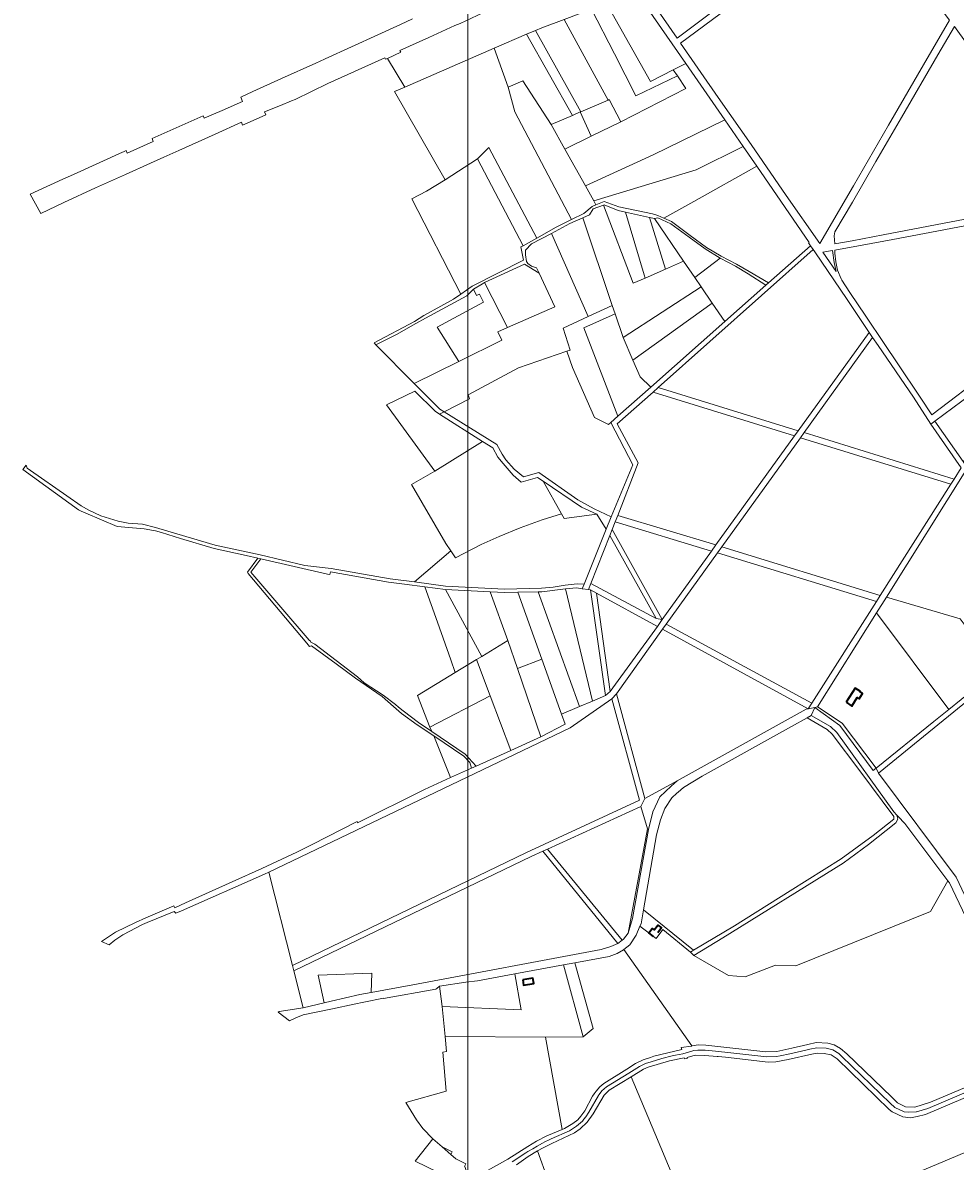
# Model space of a CAD drawing. Header units: metres. Extents: x 152747 to 157233, y 373738 to 378734.
# Tile 20 of 29: x 153014 to 154258, y 375443 to 376961. Entities that reach past the tile are written whole.
import ezdxf
from ezdxf.enums import TextEntityAlignment as Align

# ---------------------------------------------------------------- set-up
doc = ezdxf.new("R2010")
doc.units = ezdxf.units.M
for name, color, linetype, lineweight in [('B-XX-KG-GRENS_PERCEEL-GV', 150, 'Continuous', 18), ('B-XX-KG-GRENS_PERCEEL-S @ 0.001', 150, 'Continuous', 25), ('B-XX-OG-BEBOUWING-G', 7, 'Continuous', 35), ('B-XX-OG-BEBOUWING_HUISNUMMER-T18', 10, 'Continuous', 18), ('B-XX-OG-BEBOUWING_STRAATNAAM-T18', 10, 'Continuous', 18), ('X-XX-AL-DETAIL1-G', 7, 'Continuous', 18)]:
    doc.layers.add(name, color=color, linetype=linetype, lineweight=lineweight)
doc.styles.add('NLCS-ISO', font='NLCS-ISO.ttf', dxfattribs={"height": 1.8})
doc.styles.add('NLCS-ISO-M-T18', font='NLCS-ISO.ttf', dxfattribs={"height": 1.8})

# ---------------------------------------------------------------- blocks, each defined once
blk = doc.blocks.new('SKG-PERCEELNUMMER-SO')
at = {"layer": 'Defpoints'}
blk.add_point((0, 0), dxfattribs=at)
at = {"style": 'NLCS-ISO', "oblique": 10, "flags": 1}
blk.add_attdef('GEMEENTECODE', text='', height=1.8, dxfattribs=at).set_placement((0, 3), align=Align.MIDDLE_RIGHT)
at = {"style": 'NLCS-ISO', "oblique": 10}
blk.add_attdef('PERCEELNUMMER', text='', height=1.8, dxfattribs=at).set_placement((0, 0), align=Align.MIDDLE_CENTER)
at = {"style": 'NLCS-ISO', "oblique": 10, "flags": 1}
blk.add_attdef('SECTIE', text='', height=1.8, dxfattribs=at).set_placement((0, 2), align=Align.MIDDLE_LEFT)

msp = doc.modelspace()

# ---------------------------------------------------------------- linework, layer by layer
at = {"layer": 'B-XX-KG-GRENS_PERCEEL-GV'}
for points in [[(154250.107, 376964.543), (154215.61, 377010.764), (154175.126, 377066.649), (154138.487, 377116.523), (154082.244, 377075.161), (154021.976, 377030.581), (153954.286, 376980.265), (153891.473, 376933.685), (153941.508, 376861.168), (153985.34, 376798.386), (154032.431, 376730.623), (154077.104, 376666.435), (154122.044, 376743.656), (154168.701, 376824.342), (154215.385, 376904.663)], [(153941.508, 376861.168), (153891.473, 376933.685), (153954.286, 376980.265), (154021.976, 377030.581), (154082.244, 377075.161), (154138.487, 377116.523), (154175.126, 377066.649), (154215.61, 377010.764), (154250.107, 376964.543), (154215.385, 376904.663), (154168.701, 376824.342), (154122.044, 376743.656), (154077.104, 376666.435), (154032.431, 376730.623), (153985.34, 376798.386)], [(153806.985, 377055.531), (153843.375, 377003.348), (153886.841, 376940.538), (153949.24, 376986.834), (153910.216, 377039.099), (153873.667, 377089.44), (153829.378, 377066.957)], [(153763.087, 376997.545), (153746.45, 377027.758), (153627.878, 376974.118), (153597.299, 376959.854), (153590.434, 376957.094), (153555.533, 376941.153), (153517.164, 376923.97), (153518.349, 376921.603), (153500.328, 376913.215), (153523.757, 376875.156), (153642.786, 376926.929), (153686.034, 376945.563), (153697.958, 376950.7), (153706.182, 376954.244), (153736.063, 376965.349), (153772.444, 376978.871)], [(153887.124, 376889.965), (153881.733, 376898.085), (153851.409, 376882.695), (153782.495, 377005.276), (153763.087, 376997.545), (153772.444, 376978.871), (153803.11, 376919.428), (153831.928, 376863.443)], [(153736.063, 376965.349), (153794.617, 376857.827), (153795.999, 376858.422), (153811.555, 376828.811), (153898.209, 376873.271), (153887.124, 376889.965), (153831.928, 376863.443), (153803.11, 376919.428), (153772.444, 376978.871)], [(153697.958, 376950.7), (153758.247, 376842.158), (153794.617, 376857.827), (153736.063, 376965.349), (153706.182, 376954.244)], [(153718.609, 376825.082), (153747.306, 376837.445), (153686.034, 376945.563), (153642.786, 376926.929), (153661.448, 376875.155), (153680.949, 376883.359)], [(153757.655, 376841.903), (153758.247, 376842.158), (153697.958, 376950.7), (153686.034, 376945.563), (153747.306, 376837.445)], [(154096.602, 376671.677), (154096.266, 376676.701), (154097.212, 376682.017), (154120.753, 376721.877), (154151.999, 376775.783), (154186.223, 376834.776), (154234.324, 376918.032), (154256.532, 376955.86), (154273.548, 376932.236), (154298.372, 376898.452), (154339.94, 376840.557), (154386.822, 376775.944), (154421.822, 376727.924), (154362.039, 376716.537), (154252.152, 376695.434), (154161.509, 376678.083), (154120.327, 376670.344), (154097.144, 376666.009)], [(154421.822, 376727.924), (154386.822, 376775.944), (154339.94, 376840.557), (154298.372, 376898.452), (154273.548, 376932.236), (154256.532, 376955.86), (154234.324, 376918.032), (154186.223, 376834.776), (154151.999, 376775.783), (154120.753, 376721.877), (154097.212, 376682.017), (154096.266, 376676.701), (154096.602, 376671.677), (154097.144, 376666.009), (154120.327, 376670.344), (154161.509, 376678.083), (154252.152, 376695.434), (154362.039, 376716.537)], [(153746.143, 376698.639), (153670.476, 376842.014), (153661.448, 376875.155), (153642.786, 376926.929), (153523.757, 376875.156), (153509.983, 376869.165), (153577.278, 376751.344), (153620.46, 376779.565), (153635.626, 376794.772), (153699.493, 376673.799), (153725.408, 376688.429)], [(153898.581, 376906.637), (153881.733, 376898.085), (153887.124, 376889.965), (153898.209, 376873.271), (153811.555, 376828.811), (153772.21, 376809.722), (153736.832, 376792.559), (153764.433, 376743.283), (153854.75, 376784.634), (153950.553, 376831.583)], [(153775.596, 376723.353), (153764.433, 376743.283), (153736.832, 376792.559), (153718.609, 376825.082), (153680.949, 376883.359), (153661.448, 376875.155), (153670.476, 376842.014), (153746.143, 376698.639), (153762.208, 376706.55), (153773.378, 376716.09), (153778.504, 376718.162)], [(153772.21, 376809.722), (153811.555, 376828.811), (153795.999, 376858.422), (153794.617, 376857.827), (153758.247, 376842.158), (153757.655, 376841.903)], [(153772.21, 376809.722), (153757.655, 376841.903), (153747.306, 376837.445), (153718.609, 376825.082), (153736.832, 376792.559)], [(153950.553, 376831.583), (153854.75, 376784.634), (153764.433, 376743.283), (153775.596, 376723.353), (153912.092, 376764.754), (153974.962, 376796.041)], [(153681.547, 376663.667), (153699.493, 376673.799), (153635.626, 376794.772), (153620.46, 376779.565)], [(153974.962, 376796.041), (153912.092, 376764.754), (153775.596, 376723.353), (153778.504, 376718.162), (153789.321, 376722.535), (153809.01, 376715.485), (153853.754, 376705.99), (153861.107, 376703.838), (153869.199, 376700.211), (153909.164, 376722.564), (153992.988, 376769.793)], [(153577.278, 376751.344), (153552.626, 376736.552), (153532.752, 376726.188), (153598.502, 376599.237), (153613.595, 376609.801), (153681.689, 376644.365), (153678.484, 376661.919), (153681.547, 376663.667), (153620.46, 376779.565)], [(154008.7, 376614.139), (154064.612, 376663.577), (154062.164, 376667.259), (154062.704, 376667.691), (153992.988, 376769.793), (153909.164, 376722.564), (153869.199, 376700.211), (153879.211, 376695.724), (153904.109, 376677.027), (153925.766, 376661.218), (153945.351, 376649.848), (153965.858, 376639.228), (153982.672, 376629.162)], [(153817.928, 376708.342), (153849.932, 376701.358), (153856.504, 376699.901), (153860.933, 376700.981), (153878.217, 376692.884), (153902.907, 376675.023), (153924.094, 376659.614), (153944.007, 376646.881), (153964.447, 376636.283), (153981.348, 376626.165), (154005.212, 376611.064), (154008.7, 376614.139), (153982.672, 376629.162), (153965.858, 376639.228), (153945.351, 376649.848), (153925.766, 376661.218), (153904.109, 376677.027), (153879.211, 376695.724), (153869.199, 376700.211), (153861.107, 376703.838), (153853.754, 376705.99), (153809.01, 376715.485), (153789.321, 376722.535), (153778.504, 376718.162), (153773.378, 376716.09), (153762.208, 376706.55), (153746.143, 376698.639), (153725.408, 376688.429), (153699.493, 376673.799), (153681.547, 376663.667), (153678.484, 376661.919), (153681.689, 376644.365), (153613.595, 376609.801), (153598.502, 376599.237), (153588.695, 376592.373), (153571.832, 376583.18), (153548.933, 376570.696), (153536.347, 376562.635), (153482.556, 376534.184), (153485.16, 376531.547), (153512.376, 376545.085), (153538.339, 376559.745), (153551.302, 376567.145), (153606.224, 376596.921), (153615.149, 376605.493), (153627.343, 376612.586), (153630.096, 376614.61), (153683.379, 376639.089), (153702.64, 376627.003), (153699.27, 376634.195), (153692.793, 376636.3), (153687.509, 376640.052), (153686.028, 376642.715), (153684.565, 376651.527), (153684.617, 376657.536), (153692.65, 376665.993), (153719.131, 376680.099), (153743.634, 376693.152), (153760.908, 376700.941), (153769.927, 376705.008), (153774.719, 376712.8), (153788.419, 376717.746), (153789.53, 376718.146), (153808.347, 376710.433)], [(153788.419, 376717.746), (153774.719, 376712.8), (153769.927, 376705.008), (153760.908, 376700.941), (153800.326, 376583.8), (153803.963, 376572.991), (153814.696, 376541.08), (153918.805, 376608.75), (153910.343, 376621.13), (153895.301, 376643.137), (153871.263, 376632.545), (153843.985, 376620.524), (153828.138, 376613.541)], [(153817.928, 376708.342), (153808.347, 376710.433), (153789.53, 376718.146), (153788.419, 376717.746), (153828.138, 376613.541), (153843.985, 376620.524), (153842.689, 376624.894)], [(154097.314, 376653.669), (154097.265, 376657.849), (154133.637, 376664.374), (154174.315, 376672.046), (154242.405, 376684.941), (154321.471, 376699.941), (154379.643, 376710.951), (154426.979, 376719.893), (154488.702, 376635.038), (154397.312, 376567.034), (154302.591, 376496.006), (154226.621, 376438.22), (154210.928, 376461.505), (154180.991, 376506.094), (154162.99, 376533.359), (154138.604, 376569.579), (154117.31, 376601.145), (154106.465, 376617.506), (154105.469, 376619.465), (154100.716, 376631.117), (154098.574, 376641.981)], [(154488.702, 376635.038), (154426.979, 376719.893), (154379.643, 376710.951), (154321.471, 376699.941), (154242.405, 376684.941), (154174.315, 376672.046), (154133.637, 376664.374), (154097.265, 376657.849), (154097.314, 376653.669), (154098.574, 376641.981), (154100.716, 376631.117), (154105.469, 376619.465), (154106.465, 376617.506), (154117.31, 376601.145), (154138.604, 376569.579), (154162.99, 376533.359), (154180.991, 376506.094), (154210.928, 376461.505), (154226.621, 376438.22), (154302.591, 376496.006), (154397.312, 376567.034)], [(153768.34, 376569.221), (153800.326, 376583.8), (153760.908, 376700.941), (153743.634, 376693.152), (153719.131, 376680.099)], [(153817.928, 376708.342), (153842.689, 376624.894), (153843.985, 376620.524), (153871.263, 376632.545), (153849.932, 376701.358)], [(153895.301, 376643.137), (153856.504, 376699.901), (153849.932, 376701.358), (153871.263, 376632.545)], [(153895.301, 376643.137), (153910.343, 376621.13), (153944.007, 376646.881), (153924.094, 376659.614), (153902.907, 376675.023), (153878.217, 376692.884), (153860.933, 376700.981), (153856.504, 376699.901)], [(153702.64, 376627.003), (153723.575, 376582.333), (153660.659, 376554.385), (153647.709, 376548.632), (153652.884, 376537.716), (153595.681, 376509.411), (153536.25, 376480.001), (153570.377, 376445.57), (153575.9, 376442.143), (153609.861, 376459.479), (153608.101, 376465.033), (153675.272, 376500.623), (153739.611, 376522.925), (153744.185, 376524.51), (153734.69, 376553.884), (153768.34, 376569.221), (153719.131, 376680.099), (153692.65, 376665.993), (153684.617, 376657.536), (153684.565, 376651.527), (153686.028, 376642.715), (153687.509, 376640.052), (153692.793, 376636.3), (153699.27, 376634.195)], [(154068.326, 376658.482), (154064.612, 376663.577), (154008.7, 376614.139), (154005.212, 376611.064), (153950.314, 376562.65), (153851.578, 376475.061), (153807.933, 376436.343), (153798.531, 376428.003), (153827.562, 376371.568), (153798.971, 376302.037), (153792.37, 376285.692), (153762.681, 376212.183), (153760.318, 376206.334), (153768.564, 376205.086), (153771.782, 376213.239), (153797.078, 376277.325), (153800.265, 376285.4), (153804.227, 376295.434), (153807.559, 376303.879), (153834.961, 376373.953), (153806.965, 376426.038), (153854.797, 376468.579), (153861.377, 376474.43)], [(154142.862, 376547.954), (154113.502, 376592.093), (154070.434, 376655.611), (154068.326, 376658.482), (153861.377, 376474.43), (154048.297, 376416.857)], [(154081.119, 376655.046), (154093.96, 376657.402), (154096.112, 376641.169), (154098.832, 376629.179)], [(154098.832, 376629.179), (154096.112, 376641.169), (154093.96, 376657.402), (154081.119, 376655.046)], [(153660.659, 376554.385), (153723.575, 376582.333), (153702.64, 376627.003), (153683.379, 376639.089), (153630.096, 376614.61)], [(154005.212, 376611.064), (153981.348, 376626.165), (153964.447, 376636.283), (153944.007, 376646.881), (153910.343, 376621.13), (153918.805, 376608.75), (153933.637, 376587.05), (153950.314, 376562.65)], [(154497.277, 376628.709), (154420.28, 376571.607), (154359.276, 376525.926), (154302.551, 376483.085), (154230.633, 376429.771), (154268.326, 376375.743), (154342.033, 376430.383), (154398.922, 376473.348), (154459.605, 376518.788), (154536.078, 376575.501)], [(153615.149, 376605.493), (153619.188, 376597.214), (153623.073, 376599.152), (153628.352, 376588.411), (153566.74, 376555.178), (153595.681, 376509.411), (153652.884, 376537.716), (153647.709, 376548.632), (153660.659, 376554.385), (153630.096, 376614.61), (153627.343, 376612.586)], [(153918.805, 376608.75), (153814.696, 376541.08), (153827.866, 376511.102), (153933.637, 376587.05)], [(153485.16, 376531.547), (153536.25, 376480.001), (153595.681, 376509.411), (153566.74, 376555.178), (153628.352, 376588.411), (153623.073, 376599.152), (153619.188, 376597.214), (153615.149, 376605.493), (153606.224, 376596.921), (153551.302, 376567.145), (153538.339, 376559.745), (153512.376, 376545.085)], [(153768.34, 376569.221), (153734.69, 376553.884), (153744.185, 376524.51), (153739.611, 376522.925), (153747.422, 376501.289), (153776.538, 376434.547), (153795.269, 376425.109), (153798.531, 376428.003), (153807.933, 376436.343), (153762.36, 376554.019), (153803.963, 376572.991), (153800.326, 376583.8)], [(153933.637, 376587.05), (153827.866, 376511.102), (153837.594, 376488.959), (153851.578, 376475.061), (153950.314, 376562.65)], [(153814.696, 376541.08), (153803.963, 376572.991), (153762.36, 376554.019), (153807.933, 376436.343), (153851.578, 376475.061), (153837.594, 376488.959), (153827.866, 376511.102)], [(153342.333, 375828.528), (153744.042, 376020.722), (153799.796, 376059.691), (153805.961, 376066.208), (153867.092, 376152.237), (153872.207, 376159.055), (153940.795, 376254.236), (153946.403, 376262.019), (154051.371, 376407.708), (154056.285, 376414.528), (154147.482, 376541.104), (154142.862, 376547.954), (154048.297, 376416.857), (154043.506, 376410.215), (153938.494, 376264.633), (153932.557, 376256.404), (153866.869, 376165.339), (153860.423, 376155.927), (153797.555, 376069.352), (153791.455, 376064.028), (153773.799, 376056.543), (153756.78, 376049.327), (153732.564, 376039.061), (153737.43, 376025.524), (153704.841, 376008.663), (153665.035, 375990.736), (153618.635, 375969.841), (153612.46, 375967.061), (153584.4, 375954.425), (153549.796, 375938.84), (153460.531, 375894.285), (153460.119, 375895.762), (153399.918, 375865.329), (153379.476, 375854.952), (153332.756, 375833.308), (153293.394, 375815.569), (153231.251, 375787.561), (153216.805, 375781.05), (153215.504, 375783.555), (153178.338, 375767.685), (153164.364, 375761.356), (153137.669, 375748.42), (153119.157, 375736.034), (153129.067, 375731.662), (153136.646, 375737.663), (153147.371, 375744.929), (153173.905, 375758.493), (153180.134, 375761.091), (153215.91, 375775.963), (153218.256, 375773.544), (153225.657, 375776.824), (153336.34, 375825.872)], [(154256.375, 376352.523), (154265.837, 376367.408), (154225.263, 376425.765), (154201.929, 376461.669), (154154.855, 376530.705), (154147.482, 376541.104), (154056.285, 376414.528)], [(153798.531, 376428.003), (153795.269, 376425.109), (153776.538, 376434.547), (153747.422, 376501.289), (153739.611, 376522.925), (153675.272, 376500.623), (153608.101, 376465.033), (153609.861, 376459.479), (153575.9, 376442.143), (153646.397, 376398.399), (153653.523, 376385.604), (153658.297, 376378.364), (153669.57, 376365.574), (153681.731, 376355.45), (153702.396, 376361.082), (153754.371, 376324.753), (153776.36, 376312.654), (153798.971, 376302.037), (153827.562, 376371.568)], [(153854.797, 376468.579), (154043.506, 376410.215), (154048.297, 376416.857), (153861.377, 376474.43)], [(153499.036, 376451.509), (153563.646, 376363.006), (153627.045, 376402.793), (153569.929, 376439.095), (153564.009, 376442.858), (153537.009, 376469.812)], [(153807.559, 376303.879), (153938.494, 376264.633), (154043.506, 376410.215), (153854.797, 376468.579), (153806.965, 376426.038), (153834.961, 376373.953)], [(153792.37, 376285.692), (153798.971, 376302.037), (153776.36, 376312.654), (153754.371, 376324.753), (153702.396, 376361.082), (153681.731, 376355.45), (153669.57, 376365.574), (153658.297, 376378.364), (153653.523, 376385.604), (153646.397, 376398.399), (153575.9, 376442.143), (153569.929, 376439.095), (153627.045, 376402.793), (153640.821, 376394.038), (153647.529, 376381.731), (153654.62, 376373.221), (153667.949, 376357.542), (153678.769, 376348.34), (153700.532, 376354.617), (153707.91, 376349.65), (153759.406, 376314.987), (153779.715, 376305.748)], [(154274.171, 376367.365), (154268.326, 376375.743), (154230.633, 376429.771), (154225.263, 376425.765), (154265.837, 376367.408), (154256.375, 376352.523), (154252.012, 376345.659), (154157.786, 376197.423), (154152.735, 376189.476), (154066.459, 376053.746), (154061.719, 376046.289), (154070.443, 376047.957), (154074.244, 376048.684), (154152.926, 376174.058), (154166.142, 376195.129)], [(154051.371, 376407.708), (154252.012, 376345.659), (154256.375, 376352.523), (154056.285, 376414.528)], [(153732.732, 376306.087), (153707.91, 376349.65), (153700.532, 376354.617), (153678.769, 376348.34), (153667.949, 376357.542), (153654.62, 376373.221), (153647.529, 376381.731), (153640.821, 376394.038), (153627.045, 376402.793), (153563.646, 376363.006), (153532.669, 376345.166), (153578.201, 376266.483), (153584.949, 376256.668), (153591.308, 376247.419), (153625.375, 376265.407), (153649.346, 376275.997), (153677.488, 376287.68), (153706.918, 376298.141)], [(154157.786, 376197.423), (154252.012, 376345.659), (154051.371, 376407.708), (153946.403, 376262.019)], [(154672.472, 376388.46), (154419.179, 376183.158), (154314.975, 376098.699), (154249.262, 376045.436), (154229.119, 376029.11), (154152.102, 375966.921), (154155.263, 375960.333), (154222.43, 376015.247), (154675.917, 376383.735)], [(153018.747, 376370.92), (153014.034, 376365.346), (153088.592, 376311.322), (153092.124, 376309.695), (153098.146, 376306.92), (153139.88, 376289.493), (153175.937, 376286.32), (153188.485, 376283.817), (153190.877, 376283.478), (153199.239, 376281.066), (153224.36, 376273.42), (153269.106, 376259.8), (153312.14, 376250.436), (153327.72, 376246.904), (153331.421, 376246.066), (153420.357, 376225.906), (153423.578, 376225.176), (153424.571, 376228.667), (153501.914, 376215.152), (153523.33, 376212.376), (153550.458, 376208.86), (153578.076, 376205.28), (153637.261, 376202.309), (153656.951, 376201.209), (153674.146, 376201.577), (153701.411, 376202.161), (153706.314, 376202.266), (153737.913, 376206.167), (153752.805, 376207.471), (153760.318, 376206.334), (153762.681, 376212.183), (153753.459, 376212.618), (153737.645, 376211.147), (153721.48, 376208.469), (153705.842, 376206.895), (153656.742, 376205.684), (153578.01, 376209.776), (153536.667, 376215.278), (153504.163, 376219.603), (153425.496, 376233.068), (153390.368, 376237.227), (153330.785, 376251.313), (153280.821, 376262.131), (153270.587, 376264.346), (153207.38, 376283.264), (153191.224, 376288.099), (153173.636, 376292.251), (153154.773, 376293.619), (153141.23, 376296.233), (153118.149, 376303.475), (153102.055, 376311.01), (153091.786, 376316.986), (153072.702, 376330.315), (153024.333, 376364.097), (153019.89, 376367.2)], [(154274.171, 376367.365), (154166.142, 376195.129), (154264.346, 376166.331), (154314.975, 376098.699), (154419.179, 376183.158)], [(153732.732, 376306.087), (153736.115, 376300.15), (153779.715, 376305.748), (153759.406, 376314.987), (153707.91, 376349.65)], [(153792.37, 376285.692), (153779.715, 376305.748), (153736.115, 376300.15), (153732.732, 376306.087), (153706.918, 376298.141), (153677.488, 376287.68), (153649.346, 376275.997), (153625.375, 376265.407), (153591.308, 376247.419), (153584.949, 376256.668), (153536.667, 376215.278), (153578.01, 376209.776), (153656.742, 376205.684), (153705.842, 376206.895), (153721.48, 376208.469), (153737.645, 376211.147), (153753.459, 376212.618), (153762.681, 376212.183)], [(153932.557, 376256.404), (153938.494, 376264.633), (153807.559, 376303.879), (153804.227, 376295.434)], [(153800.265, 376285.4), (153866.869, 376165.339), (153932.557, 376256.404), (153804.227, 376295.434)], [(153797.078, 376277.325), (153771.782, 376213.239), (153858.696, 376166.464)], [(153858.696, 376166.464), (153866.869, 376165.339), (153800.265, 376285.4), (153797.078, 376277.325)], [(153940.795, 376254.236), (154152.735, 376189.476), (154157.786, 376197.423), (153946.403, 376262.019)], [(153396.46, 376129.444), (153399.116, 376130.363), (153432.066, 376106.175), (153457.854, 376087.244), (153493.429, 376062.708), (153508.706, 376049.34), (153512.254, 376046.236), (153519.289, 376040.08), (153539.987, 376024.936), (153562.124, 376010.178), (153602.508, 375983.254), (153610.156, 375974.789), (153612.46, 375967.061), (153618.635, 375969.841), (153604.185, 375985.922), (153559.458, 376016.014), (153541.994, 376027.764), (153521.464, 376043.398), (153515.371, 376048.451), (153511.393, 376051.748), (153494.682, 376064.447), (153469.506, 376080.794), (153460.643, 376088.792), (153403.53, 376132.332), (153398.444, 376135.232), (153398.016, 376136.535), (153396.104, 376137.946), (153358.374, 376181.845), (153318.352, 376228.431), (153331.421, 376246.066), (153327.72, 376246.904), (153313.604, 376228.171), (153314.758, 376226.795), (153392.996, 376133.571)], [(154066.459, 376053.746), (154152.735, 376189.476), (153940.795, 376254.236), (153872.207, 376159.055)], [(153866.869, 376165.339), (153858.696, 376166.464), (153771.782, 376213.239), (153768.564, 376205.086), (153771.301, 376204.671), (153779.487, 376200.194), (153860.423, 376155.927)], [(153550.458, 376208.86), (153567.1, 376161.741), (153584.894, 376111.362), (153590.831, 376094.553), (153619.305, 376111.949), (153626.191, 376116.156), (153578.076, 376205.28)], [(153578.076, 376205.28), (153626.191, 376116.156), (153661.125, 376137.499), (153637.261, 376202.309)], [(153661.125, 376137.499), (153673.886, 376099.891), (153706.172, 376112.482), (153674.146, 376201.577), (153656.951, 376201.209), (153637.261, 376202.309)], [(153674.146, 376201.577), (153706.172, 376112.482), (153732.564, 376039.061), (153756.78, 376049.327), (153701.411, 376202.161)], [(153701.411, 376202.161), (153756.78, 376049.327), (153773.799, 376056.543), (153737.913, 376206.167), (153706.314, 376202.266)], [(153760.318, 376206.334), (153752.805, 376207.471), (153737.913, 376206.167), (153773.799, 376056.543), (153791.455, 376064.028), (153771.301, 376204.671), (153768.564, 376205.086)], [(153771.301, 376204.671), (153791.455, 376064.028), (153797.555, 376069.352), (153779.487, 376200.194)], [(153779.487, 376200.194), (153797.555, 376069.352), (153860.423, 376155.927)], [(154152.926, 376174.058), (154249.262, 376045.436), (154314.975, 376098.699), (154264.346, 376166.331), (154166.142, 376195.129)], [(154249.262, 376045.436), (154152.926, 376174.058), (154074.244, 376048.684), (154106.771, 376027.007), (154152.102, 375966.921), (154229.119, 376029.11)], [(153886.932, 375950.351), (154059.112, 376045.679), (154061.719, 376046.289), (153867.092, 376152.237), (153805.961, 376066.208), (153843.862, 375926.442)], [(153867.092, 376152.237), (154061.719, 376046.289), (154066.459, 376053.746), (153872.207, 376159.055)], [(153661.125, 376137.499), (153626.191, 376116.156), (153619.305, 376111.949), (153637.568, 376063.541), (153665.035, 375990.736), (153704.841, 376008.663), (153673.886, 376099.891)], [(153590.831, 376094.553), (153540.496, 376063.801), (153557.16, 376021.806), (153637.568, 376063.541), (153619.305, 376111.949)], [(153673.886, 376099.891), (153704.841, 376008.663), (153737.43, 376025.524), (153732.564, 376039.061), (153706.172, 376112.482)], [(153373.937, 375703.919), (153375.777, 375696.664), (153692.175, 375849.259), (153707.544, 375856.271), (153713.85, 375859.149), (153838.556, 375916.045), (153843.862, 375926.442), (153805.961, 376066.208), (153799.796, 376059.691), (153836.404, 375924.561), (153685.871, 375854.586)], [(153557.16, 376021.806), (153559.458, 376016.014), (153604.185, 375985.922), (153618.635, 375969.841), (153665.035, 375990.736), (153637.568, 376063.541)], [(153373.937, 375703.919), (153685.871, 375854.586), (153836.404, 375924.561), (153799.796, 376059.691), (153744.042, 376020.722), (153342.333, 375828.528)], [(153416.184, 375654.151), (153388.223, 375647.589), (153356.133, 375642.446), (153354.789, 375641.808), (153369.58, 375630.005), (153378.16, 375634.407), (153388.122, 375638.355), (153427.15, 375646.306), (153455.994, 375652.38), (153468.89, 375655.12), (153495.001, 375660.617), (153495.211, 375660.005), (153565.087, 375672.418), (153566.22, 375673.35), (153570.01, 375676.367), (153605.125, 375681.858), (153620.477, 375683.358), (153670.505, 375692.651), (153735.187, 375704.668), (153750.193, 375707.455), (153750.573, 375707.526), (153796.263, 375716.014), (153806.625, 375719.82), (153815.263, 375724.956), (153815.628, 375725.246), (153823.708, 375731.662), (153832.091, 375744.602), (153837.245, 375756.568), (153838.632, 375759.627), (153841.971, 375778.359), (153859.366, 375878.383), (153864.559, 375898.005), (153870.301, 375913.452), (153879.84, 375927.536), (153886.471, 375933.726), (153888.086, 375935.051), (153895.265, 375941.363), (153920.243, 375956.241), (154039.261, 376022.714), (154060.272, 376034.173), (154065.766, 376037.169), (154070.443, 376047.957), (154061.719, 376046.289), (154059.112, 376045.679), (153886.932, 375950.351), (153878.762, 375943.237), (153863.554, 375928.707), (153854.614, 375908.987), (153848.547, 375885.12), (153827.251, 375766.743), (153821.377, 375747.234), (153815.265, 375738.981), (153813.495, 375737.617), (153807.91, 375733.313), (153798.164, 375729.133), (153785.508, 375725.357), (153534.106, 375678.4), (153478.631, 375668.096), (153463.797, 375665.326), (153425.258, 375656.281)], [(154374.031, 375578.515), (154371.409, 375584.052), (154259.101, 375821.802), (154155.263, 375960.333), (154152.102, 375966.921), (154148.439, 375963.964), (154103.612, 376023.768), (154070.443, 376047.957), (154065.766, 376037.169), (154091.477, 376022.817), (154099.629, 376014.702), (154176.015, 375909.033), (154179.862, 375904.289), (154181.739, 375902.514), (154190.476, 375893.294), (154247.747, 375817.053), (154249.992, 375814.064), (154361.596, 375579.393), (154364.028, 375574.282), (154364.149, 375573.989), (154366.756, 375575.162), (154370.54, 375576.861), (154370.9, 375577.022)], [(154070.443, 376047.957), (154103.612, 376023.768), (154148.439, 375963.964), (154152.102, 375966.921), (154106.771, 376027.007), (154074.244, 376048.684)], [(153908.727, 375724.272), (153963.272, 375756.946), (154037.731, 375803.391), (154105.595, 375846.264), (154148.141, 375877.329), (154175.688, 375898.963), (154175.786, 375902.466), (154130.591, 375963.404), (154093.746, 376012.428), (154086.721, 376018.677), (154060.272, 376034.173), (154039.261, 376022.714), (153920.243, 375956.241), (153895.265, 375941.363), (153888.086, 375935.051), (153886.471, 375933.726), (153879.84, 375927.536), (153870.301, 375913.452), (153864.559, 375898.005), (153859.366, 375878.383), (153841.971, 375778.359)], [(154065.766, 376037.169), (154060.272, 376034.173), (154086.721, 376018.677), (154093.746, 376012.428), (154130.591, 375963.404), (154175.786, 375902.466), (154175.688, 375898.963), (154148.141, 375877.329), (154105.595, 375846.264), (154037.731, 375803.391), (153963.272, 375756.946), (153908.727, 375724.272), (153904.814, 375721.928), (153909.076, 375717.147), (153947.864, 375740.788), (154108.414, 375840.487), (154141.859, 375865.484), (154178.522, 375894.39), (154181.239, 375899.04), (154179.862, 375904.289), (154176.015, 375909.033), (154099.629, 376014.702), (154091.477, 376022.817)], [(153584.4, 375954.425), (153612.46, 375967.061), (153610.156, 375974.789), (153602.508, 375983.254), (153562.124, 376010.178)], [(153838.556, 375916.045), (153847.436, 375886.24), (153821.377, 375747.234), (153827.251, 375766.743), (153848.547, 375885.12), (153854.614, 375908.987), (153863.554, 375928.707), (153878.762, 375943.237), (153886.932, 375950.351), (153843.862, 375926.442)], [(153821.377, 375747.234), (153847.436, 375886.24), (153838.556, 375916.045), (153713.85, 375859.149), (153813.495, 375737.617), (153815.265, 375738.981)], [(154247.747, 375817.053), (154190.476, 375893.294), (154181.739, 375902.514), (154179.862, 375904.289), (154181.239, 375899.04), (154178.522, 375894.39), (154141.859, 375865.484), (154108.414, 375840.487), (153947.864, 375740.788), (153909.076, 375717.147), (153955.338, 375690.534), (153977.542, 375688.652), (154017.887, 375704.571), (154044.941, 375703.576), (154224.691, 375776.006)], [(153388.223, 375647.589), (153416.184, 375654.151), (153408.019, 375691.187), (153479.741, 375693.556), (153478.631, 375668.096), (153534.106, 375678.4), (153785.508, 375725.357), (153798.164, 375729.133), (153807.91, 375733.313), (153707.544, 375856.271), (153692.175, 375849.259), (153375.777, 375696.664)], [(153807.91, 375733.313), (153813.495, 375737.617), (153713.85, 375859.149), (153707.544, 375856.271)], [(153909.076, 375717.147), (153904.814, 375721.928), (153867.833, 375751.776), (153858.673, 375740.015), (153837.245, 375756.568), (153832.091, 375744.602), (153823.708, 375731.662), (153815.628, 375725.246), (153906.472, 375596.665), (153915.247, 375598.016), (153925.113, 375597.648), (154005.09, 375588.968), (154019.996, 375589.479), (154039.619, 375593.675), (154061.005, 375598.826), (154072.273, 375601.173), (154087.908, 375600.532), (154096.2, 375598.146), (154104.573, 375593.337), (154113.079, 375586.193), (154172.76, 375528.74), (154180.741, 375520.725), (154191.414, 375515.598), (154203.965, 375515.155), (154224.779, 375521.718), (154361.596, 375579.393), (154249.992, 375814.064), (154247.747, 375817.053), (154224.691, 375776.006), (154044.941, 375703.576), (154017.887, 375704.571), (153977.542, 375688.652), (153955.338, 375690.534)], [(153904.814, 375721.928), (153908.727, 375724.272), (153841.971, 375778.359), (153838.632, 375759.627), (153837.245, 375756.568), (153858.673, 375740.015), (153867.833, 375751.776)], [(153851.102, 375581.194), (153855.919, 375583.082), (153892.921, 375591.894), (153892.349, 375594.489), (153905.91, 375596.578), (153906.472, 375596.665), (153815.628, 375725.246), (153815.263, 375724.956), (153806.625, 375719.82), (153796.263, 375716.014), (153750.573, 375707.526), (153774.622, 375620.143), (153761.35, 375608.974), (153711.319, 375608.525), (153733.584, 375485.263), (153736.363, 375486.486), (153747.747, 375493.154), (153754.264, 375498.247), (153758.338, 375503.031), (153763.623, 375510.41), (153774.152, 375529.824), (153775.939, 375532.783), (153778.79, 375536.524), (153783.677, 375542.249), (153788.988, 375546.525), (153819.639, 375565.776), (153831.418, 375573.174), (153841.47, 375578.025)], [(153670.505, 375692.651), (153678.57, 375644.911), (153573.24, 375649.392), (153577.23, 375609.148), (153711.319, 375608.525), (153761.35, 375608.974), (153735.187, 375704.668)], [(153750.573, 375707.526), (153750.193, 375707.455), (153735.187, 375704.668), (153761.35, 375608.974), (153774.622, 375620.143)], [(153570.01, 375676.367), (153573.24, 375649.392), (153678.57, 375644.911), (153670.505, 375692.651), (153620.477, 375683.358), (153605.125, 375681.858)], [(153610.234, 375416.917), (153611.656, 375418.03), (153661.028, 375445.852), (153687.677, 375462.665), (153699.237, 375469.82), (153712.923, 375476.762), (153733.584, 375485.263), (153711.319, 375608.525), (153577.23, 375609.148), (153579.177, 375589.455), (153574.146, 375588.561), (153578.688, 375536.428), (153524.828, 375521.353), (153538.976, 375498.28), (153547.852, 375486.442), (153560.862, 375473.056), (153573.276, 375462.267), (153586.609, 375455.474), (153584.931, 375452.138), (153585.003, 375452.076), (153591.677, 375446.275), (153604.994, 375439.485), (153603.304, 375436.17), (153603.569, 375435.94)], [(154425.093, 375176.525), (154417.009, 375200.634), (154401.752, 375245.9), (154384.99, 375296.283), (154381.169, 375307.325), (154384.089, 375331.06), (154388.727, 375366.585), (154396.33, 375427.858), (154401.05, 375465.72), (154406.252, 375506.232), (154407.01, 375512.406), (154354.808, 375490.245), (154232.612, 375438.748), (154205.208, 375427.304), (154221.172, 375325.145), (154232.336, 375254.678), (154233.111, 375249.705), (154239.16, 375210.855), (154246.553, 375164.145), (154246.928, 375161.755), (154314.863, 375173.158), (154363.311, 375181.299), (154395.28, 375178.829)], [(153597.794, 375407.527), (153610.234, 375416.917), (153603.569, 375435.94), (153603.304, 375436.17), (153604.994, 375439.485), (153591.677, 375446.275), (153585.003, 375452.076), (153584.931, 375452.138), (153573.322, 375462.227), (153573.276, 375462.267), (153560.862, 375473.056), (153537.427, 375442.963), (153586.008, 375419.408)]]:
    msp.add_lwpolyline(points, close=True, dxfattribs=at)
for points in [[(153782.495, 377005.276), (153851.409, 376882.695), (153881.733, 376898.085), (153898.581, 376906.637), (153829.647, 377006.141)], [(153829.647, 377006.141), (153898.581, 376906.637), (153950.553, 376831.583), (153974.962, 376796.041), (153992.988, 376769.793), (154062.704, 376667.691), (154062.164, 376667.259), (154064.612, 376663.577), (154068.326, 376658.482), (154070.434, 376655.611), (154113.502, 376592.093), (154142.862, 376547.954), (154147.482, 376541.104), (154154.855, 376530.705), (154201.929, 376461.669), (154225.263, 376425.765), (154230.633, 376429.771), (154302.551, 376483.085)], [(153949.24, 376986.834), (153886.841, 376940.538), (153843.375, 377003.348)], [(153533.945, 376966.158), (153518.054, 376958.616), (153487.614, 376944.979), (153417.262, 376912.667), (153416.522, 376912.328), (153405.144, 376907.177), (153359.074, 376886.433), (153320.967, 376869.095), (153304.728, 376861.761), (153307.106, 376856.07), (153280.124, 376844.037), (153268.549, 376839.22), (153256.026, 376833.472), (153254.623, 376836.87), (153186.643, 376806.432), (153188.036, 376802.636), (153153.484, 376787.078), (153151.933, 376790.612), (153148.261, 376788.941), (153147.008, 376788.37), (153081.905, 376758.746), (153067.368, 376752.463), (153023.992, 376732.26), (153038.089, 376706.516), (153068.938, 376721.236), (153111.086, 376740.84), (153114.867, 376742.444), (153150.931, 376758.64), (153184.42, 376773.68), (153202.294, 376781.707), (153222.323, 376790.643), (153270.503, 376812.321), (153305.58, 376828.441), (153307.322, 376824.437), (153313.179, 376827.034), (153338.129, 376838.092), (153336.508, 376841.905), (153357.623, 376850.579), (153372.662, 376856.757), (153377.351, 376858.671), (153420.895, 376879.743), (153497.074, 376913.968), (153497.98, 376912.122), (153500.328, 376913.215), (153518.349, 376921.603), (153517.164, 376923.97), (153555.533, 376941.153), (153590.434, 376957.094), (153597.299, 376959.854), (153627.878, 376974.118)], [(154675.917, 376383.735), (154222.43, 376015.247), (154155.263, 375960.333), (154259.101, 375821.802)], [(154361.596, 375579.393), (154224.779, 375521.718), (154203.965, 375515.155), (154191.414, 375515.598), (154180.741, 375520.725), (154172.76, 375528.74), (154113.079, 375586.193), (154104.573, 375593.337), (154096.2, 375598.146), (154087.908, 375600.532), (154072.273, 375601.173), (154061.005, 375598.826), (154039.619, 375593.675), (154019.996, 375589.479), (154005.09, 375588.968), (153925.113, 375597.648), (153915.247, 375598.016), (153906.472, 375596.665), (153905.91, 375596.578), (153892.349, 375594.489), (153892.921, 375591.894), (153855.919, 375583.082), (153851.102, 375581.194), (153841.47, 375578.025), (153831.418, 375573.174), (153819.639, 375565.776), (153788.988, 375546.525), (153783.677, 375542.249), (153778.79, 375536.524), (153775.939, 375532.783), (153774.152, 375529.824), (153763.623, 375510.41), (153758.338, 375503.031), (153754.264, 375498.247), (153747.747, 375493.154), (153736.363, 375486.486), (153733.584, 375485.263), (153712.923, 375476.762), (153699.237, 375469.82), (153687.677, 375462.665), (153661.028, 375445.852), (153611.656, 375418.03)], [(154298.361, 375546.136), (154221.322, 375513.532), (154205.976, 375509.02), (154205.447, 375508.865), (154194.802, 375508.336), (154189.698, 375508.921), (154177.168, 375514.805), (154171.03, 375520.243), (154145.019, 375545.511), (154106.633, 375582.8), (154104.628, 375584.534), (154102.428, 375586.437), (154094.309, 375591.57), (154085.416, 375593.554), (154073.013, 375594.142), (154063.656, 375592.302), (154058.294, 375591.041), (154037.237, 375586.09), (154024.143, 375583.438), (154019.254, 375582.448), (154006.588, 375582.015), (153958.264, 375587.498), (153938.169, 375589.779), (153924.373, 375590.919), (153919.47, 375591.009), (153914.288, 375591.117), (153909.073, 375590.71), (153907.921, 375590.339), (153894.527, 375586.29), (153884.827, 375584.483), (153880.33, 375583.412), (153866.494, 375580.119), (153866.324, 375580.079), (153852.005, 375575.717), (153844.779, 375573.188), (153836.781, 375569.467), (153822.546, 375560.653), (153792.578, 375542.046), (153786.55, 375536.777), (153784.105, 375533.917), (153782.402, 375531.458), (153781.786, 375530.568), (153769.233, 375508.398), (153764.861, 375502.302), (153762.488, 375498.994), (153760.458, 375496.598), (153757.931, 375494.353), (153752.655, 375489.668), (153750.136, 375488.048), (153743.231, 375483.599), (153718.885, 375472.82), (153716.268, 375471.661), (153710.55, 375468.882), (153707.127, 375467.053), (153699.996, 375463.244), (153694.214, 375459.671), (153687.861, 375455.968), (153685.099, 375454.153), (153666.805, 375442.134)], [(153666.805, 375442.134), (153685.099, 375454.153), (153687.861, 375455.968), (153694.214, 375459.671), (153699.996, 375463.244), (153707.127, 375467.053), (153710.55, 375468.882), (153716.268, 375471.661), (153718.885, 375472.82), (153743.231, 375483.599), (153750.136, 375488.048), (153752.655, 375489.668), (153757.931, 375494.353), (153760.458, 375496.598), (153762.488, 375498.994), (153764.861, 375502.302), (153769.233, 375508.398), (153781.786, 375530.568), (153782.402, 375531.458), (153784.105, 375533.917), (153786.55, 375536.777), (153792.578, 375542.046), (153822.546, 375560.653), (153836.781, 375569.467), (153844.779, 375573.188), (153852.005, 375575.717), (153866.324, 375580.079), (153866.494, 375580.119), (153880.33, 375583.412), (153884.827, 375584.483), (153894.527, 375586.29), (153907.921, 375590.339), (153909.073, 375590.71), (153914.288, 375591.117), (153919.47, 375591.009), (153924.373, 375590.919), (153938.169, 375589.779), (153958.264, 375587.498), (154006.588, 375582.015), (154019.254, 375582.448), (154024.143, 375583.438), (154037.237, 375586.09), (154058.294, 375591.041), (154063.656, 375592.302), (154073.013, 375594.142), (154085.416, 375593.554), (154094.309, 375591.57), (154102.428, 375586.437), (154104.628, 375584.534), (154106.633, 375582.8), (154145.019, 375545.511), (154171.03, 375520.243), (154177.168, 375514.805), (154189.698, 375508.921), (154194.802, 375508.336), (154205.447, 375508.865), (154205.976, 375509.02), (154221.322, 375513.532), (154298.361, 375546.136)], [(153672.589, 375438.412), (153688.045, 375449.273), (153700.754, 375456.675), (153708.175, 375460.997), (153719.608, 375466.568), (153750.1, 375480.711), (153757.558, 375486.186), (153766.645, 375494.951), (153774.851, 375506.384), (153789.419, 375531.311), (153796.165, 375537.571), (153825.452, 375555.531), (153842.138, 375565.764), (153848.089, 375568.349), (153876.736, 375577.075), (153896.133, 375580.688), (153896.441, 375579.441), (153900.139, 375580.061), (153899.985, 375581.305), (153910.731, 375584.24), (153923.631, 375584.18), (153940.077, 375582.828), (153941.521, 375582.709), (153951.222, 375581.912), (154008.087, 375575.055), (154018.513, 375575.418), (154034.856, 375578.505), (154066.306, 375585.78), (154073.753, 375587.107), (154082.921, 375586.566), (154092.418, 375584.996), (154100.284, 375579.543), (154169.596, 375511.894), (154173.598, 375508.889), (154187.98, 375502.238), (154198.193, 375501.068), (154206.931, 375502.567), (154217.868, 375505.351), (154365.661, 375568.116)], [(154365.661, 375568.116), (154217.868, 375505.351), (154206.931, 375502.567), (154198.193, 375501.068), (154187.98, 375502.238), (154173.598, 375508.889), (154169.596, 375511.894), (154100.284, 375579.543), (154092.418, 375584.996), (154082.921, 375586.566), (154073.753, 375587.107), (154066.306, 375585.78), (154034.856, 375578.505), (154018.513, 375575.418), (154008.087, 375575.055), (153951.222, 375581.912), (153941.521, 375582.709), (153940.077, 375582.828), (153923.631, 375584.18), (153910.731, 375584.24), (153899.985, 375581.305), (153900.139, 375580.061), (153896.441, 375579.441), (153896.133, 375580.688), (153876.736, 375577.075), (153848.089, 375568.349), (153842.138, 375565.764), (153825.452, 375555.531), (153856.995, 375480.337), (153901.373, 375374.314)], [(153901.373, 375374.314), (153856.995, 375480.337), (153825.452, 375555.531), (153796.165, 375537.571), (153789.419, 375531.311), (153774.851, 375506.384), (153766.645, 375494.951), (153757.558, 375486.186), (153750.1, 375480.711), (153719.608, 375466.568), (153708.175, 375460.997), (153700.754, 375456.675), (153714.342, 375418.806)], [(154232.612, 375438.748), (154354.808, 375490.245)], [(153714.342, 375418.806), (153700.754, 375456.675), (153688.045, 375449.273), (153672.589, 375438.412)]]:
    msp.add_lwpolyline(points, dxfattribs=at)
at = {"layer": 'B-XX-OG-BEBOUWING-G'}
for points in [[(154112.125, 376054.851), (154119.882, 376049.904), (154127.087, 376061.203), (154129.616, 376059.59), (154133.971, 376066.419), (154130.936, 376068.355), (154131.474, 376069.198), (154124.222, 376073.822)], [(153680.99, 375685.01), (153682.028, 375677.865), (153695.536, 375679.826), (153694.499, 375686.971)]]:
    msp.add_lwpolyline(points, close=True, dxfattribs=at)
msp.add_lwpolyline([(153855.43, 375742.522), (153849.1, 375747.412), (153853.68, 375753.352), (153856.29, 375751.331), (153861.24, 375757.752), (153865.99, 375754.082), (153860.974, 375747.573)], dxfattribs=at)
at = {"layer": 'X-XX-AL-DETAIL1-G'}
msp.add_lwpolyline([(153607.703, 377895.186), (156655.999, 377895.186), (156655.999, 374075.349), (153607.703, 374075.349)], close=True, dxfattribs=at)

# ---------------------------------------------------------------- block references
at = {"layer": 'B-XX-KG-GRENS_PERCEEL-S @ 0.001', "xscale": 0.001, "yscale": 0.001, "zscale": 0.001}
for p, values in [((153631.72, 376946.831), {'PERCEELNUMMER': '771'}), ((153839.606, 376952.704), {'PERCEELNUMMER': '797'}), ((153809.853, 376931.262), {'PERCEELNUMMER': '798'}), ((154091.369, 376911.006), {'PERCEELNUMMER': '611'}), ((153721.107, 376897.963), {'PERCEELNUMMER': '804'}), ((153745.588, 376905.055), {'PERCEELNUMMER': '803'}), ((153789.795, 376903.124), {'PERCEELNUMMER': '799'}), ((153695.641, 376893.873), {'PERCEELNUMMER': '805'}), ((153318.496, 376846.977), {'PERCEELNUMMER': '490'}), ((153617.805, 376837.304), {'PERCEELNUMMER': '772'}), ((153782.482, 376830.007), {'PERCEELNUMMER': '800'}), ((153743.208, 376816.904), {'PERCEELNUMMER': '801'}), ((153828.894, 376807.374), {'PERCEELNUMMER': '796'}), ((153718.216, 376782.358), {'PERCEELNUMMER': '802'}), ((153860.731, 376766.574), {'PERCEELNUMMER': '795'}), ((153658.268, 376730.093), {'PERCEELNUMMER': '773'}), ((153905.359, 376736.793), {'PERCEELNUMMER': '794'}), ((153767.009, 376706.524), {'PERCEELNUMMER': '782'}), ((153608.283, 376689.591), {'PERCEELNUMMER': '774'}), ((153981.524, 376687.953), {'PERCEELNUMMER': '793'}), ((154085.32, 376669.085), {'PERCEELNUMMER': '893'}), ((153821.25, 376663.497), {'PERCEELNUMMER': '1165'}), ((153846.437, 376665.059), {'PERCEELNUMMER': '1166'}), ((153873.821, 376662.342), {'PERCEELNUMMER': '791'}), ((153898.813, 376662.937), {'PERCEELNUMMER': '792'}), ((154090.211, 376650.396), {'PERCEELNUMMER': '613'}), ((153762.547, 376627.201), {'PERCEELNUMMER': '789'}), ((153958.171, 376610.97), {'PERCEELNUMMER': '787'}), ((153674.931, 376594.293), {'PERCEELNUMMER': '780'}), ((153844.664, 376598.611), {'PERCEELNUMMER': '788'}), ((153620.185, 376551.409), {'PERCEELNUMMER': '779'}), ((153870.106, 376558.557), {'PERCEELNUMMER': '786'}), ((153698.731, 376537.114), {'PERCEELNUMMER': '781'}), ((153539.258, 376522.82), {'PERCEELNUMMER': '778'}), ((153801.079, 376518.055), {'PERCEELNUMMER': '784'}), ((153886.766, 376529.967), {'PERCEELNUMMER': '785'}), ((154023.129, 376513.24), {'PERCEELNUMMER': '731'}), ((153762.997, 376498.995), {'PERCEELNUMMER': '783'}), ((153844.991, 376465.704), {'PERCEELNUMMER': '735'}), ((153942.536, 376445.234), {'PERCEELNUMMER': '736'}), ((153710.629, 376427.522), {'PERCEELNUMMER': '762'}), ((154162.687, 376437.917), {'PERCEELNUMMER': '730'}), ((153559.016, 376417.434), {'PERCEELNUMMER': '746'}), ((154143.933, 376383.628), {'PERCEELNUMMER': '740'}), ((153667.805, 376361.775), {'PERCEELNUMMER': '875'}), ((153915.665, 376352.818), {'PERCEELNUMMER': '732'}), ((153624.871, 376319.891), {'PERCEELNUMMER': '747'}), ((153745.026, 376314.343), {'PERCEELNUMMER': '748'}), ((154115.106, 376308.727), {'PERCEELNUMMER': '729'}), ((153867.932, 376281.089), {'PERCEELNUMMER': '737'}), ((153688.258, 376244.285), {'PERCEELNUMMER': '809'}), ((153417.122, 376230.227), {'PERCEELNUMMER': '722'}), ((153874.333, 376237.05), {'PERCEELNUMMER': '726'}), ((153808.202, 376225.473), {'PERCEELNUMMER': '725'}), ((153833.492, 376218), {'PERCEELNUMMER': '734'}), ((154045.848, 376226.158), {'PERCEELNUMMER': '739'}), ((153807.376, 376189.503), {'PERCEELNUMMER': '733'}), ((154146.106, 376171.312), {'PERCEELNUMMER': '741'}), ((153377.235, 376157.075), {'PERCEELNUMMER': '690'}), ((153628.659, 376159.635), {'PERCEELNUMMER': '713'}), ((154013.404, 376160.073), {'PERCEELNUMMER': '727'}), ((153588.061, 376150.191), {'PERCEELNUMMER': '712'}), ((153673.034, 376151.135), {'PERCEELNUMMER': '717'}), ((153816.468, 376142.781), {'PERCEELNUMMER': '724'}), ((153742.901, 376124.691), {'PERCEELNUMMER': '720'}), ((153768.391, 376132.247), {'PERCEELNUMMER': '721'}), ((153784.216, 376134.648), {'PERCEELNUMMER': '723'}), ((153718.352, 376116.191), {'PERCEELNUMMER': '719'}), ((154234.56, 376113.427), {'PERCEELNUMMER': '866'}), ((153960.313, 376105.984), {'PERCEELNUMMER': '738'}), ((154177.479, 376076.337), {'PERCEELNUMMER': '29'}), ((153589.005, 376063.302), {'PERCEELNUMMER': '714'}), ((153666.424, 376058.58), {'PERCEELNUMMER': '716'}), ((153705.133, 376056.691), {'PERCEELNUMMER': '718'}), ((153754.886, 376037.559), {'PERCEELNUMMER': '698'}), ((153909.052, 376045.205), {'PERCEELNUMMER': '728'}), ((153612.61, 376009.469), {'PERCEELNUMMER': '715'}), ((154115.565, 376011.825), {'PERCEELNUMMER': '28'}), ((153590.545, 375978.034), {'PERCEELNUMMER': '693'}), ((153848.781, 375918.307), {'PERCEELNUMMER': '21'}), ((154000.897, 375896.805), {'PERCEELNUMMER': '631'}), ((153590.221, 375875.712), {'PERCEELNUMMER': '699'}), ((154212.123, 375875.303), {'PERCEELNUMMER': '27'}), ((153798.758, 375841.481), {'PERCEELNUMMER': '705'}), ((154103.089, 375841.192), {'PERCEELNUMMER': '23'}), ((153616.677, 375816.996), {'PERCEELNUMMER': '701'}), ((153760.416, 375796.587), {'PERCEELNUMMER': '704'}), ((154103.411, 375782.679), {'PERCEELNUMMER': '24'}), ((153850.64, 375760.351), {'PERCEELNUMMER': '630'}), ((153616.859, 375751.362), {'PERCEELNUMMER': '700'}), ((153725.076, 375708.242), {'PERCEELNUMMER': '18'}), ((153625.045, 375664.826), {'PERCEELNUMMER': '16'}), ((153754.837, 375659.864), {'PERCEELNUMMER': '19'}), ((154121.599, 375655.322), {'PERCEELNUMMER': '632'}), ((153705.234, 375640.017), {'PERCEELNUMMER': '17'}), ((153816.408, 375633.052), {'PERCEELNUMMER': '1052'}), ((153943.875, 375592.455), {'PERCEELNUMMER': '1051'}), ((153870.745, 375578.175), {'PERCEELNUMMER': '1083'}), ((153636.216, 375486.769), {'PERCEELNUMMER': '1293'}), ((154085.356, 375467.957), {'PERCEELNUMMER': '255'})]:
    msp.add_blockref('SKG-PERCEELNUMMER-SO', p, dxfattribs=at).add_auto_attribs(values)

# ---------------------------------------------------------------- texts
at = {"layer": 'B-XX-OG-BEBOUWING_HUISNUMMER-T18', "style": 'NLCS-ISO-M-T18'}
for s, rotation, p in [('15', 237.457, (154120.878, 376063.926)), ('11', 232.352, (153853.867, 375749.501)), ('7', 188.274, (153688.645, 375683.595))]:
    msp.add_text(s, height=0.0018, rotation=rotation, dxfattribs=at).set_placement(p, align=Align.MIDDLE_CENTER)
at = {"layer": 'B-XX-OG-BEBOUWING_STRAATNAAM-T18', "style": 'NLCS-ISO-M-T18'}
for p in [(154019.549, 376016.437), (153925.81, 375964.117)]:
    msp.add_text('Nedermolen', height=0.0018, rotation=29.129, dxfattribs=at).set_placement(p, align=Align.MIDDLE_CENTER)

doc.saveas('drawing.dxf')
